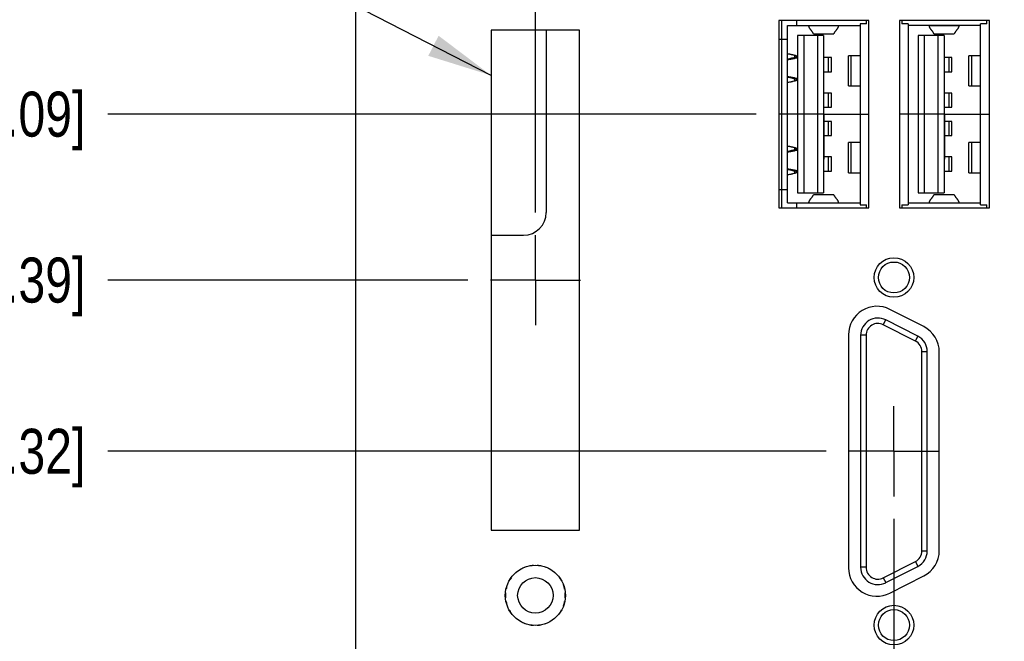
# Model space of a CAD drawing. Header units: inches. Extents: x 0.2 to 16.8, y 0.2 to 10.8.
# Tile 4 of 18: x 6.2 to 9, y 5.5 to 7.2. Entities that reach past the tile are written whole.
import ezdxf

# ---------------------------------------------------------------- set-up
doc = ezdxf.new("R2010")
doc.units = ezdxf.units.IN
doc.header["$LTSCALE"] = 0.935
doc.header["$MEASUREMENT"] = 0
doc.linetypes.add('CENTER', pattern=[0.6, 0.375, -0.075, 0.075, -0.075])
doc.layers.get('0').update_dxf_attribs({"linetype": 'CONTINUOUS'})
for name, color, linetype in [('02___PRT_ALL_AXES', 7, 'CONTINUOUS'), ('DETAIL', 7, 'CONTINUOUS'), ('DIMENSIONS', 7, 'CONTINUOUS')]:
    doc.layers.add(name, color=color, linetype=linetype)
doc.styles.get("Standard").update_dxf_attribs({"font": 'txt', "width": 0.8})
doc.dimstyles.new('DIMSTYLE_1', dxfattribs={"dimtxt": 0.125, "dimasz": 0.18, "dimexe": 0.18, "dimexo": 0.0625, "dimgap": 0.09, "dimtad": 0, "dimtih": 1, "dimtoh": 1, "dimdec": 3, "dimzin": 4, "dimdsep": 46, "dimtxsty": 'STANDARD', "dimblk": '_FILLED', "dimblk1": '_FILLED', "dimblk2": '_FILLED', "dimcen": 0.09, "dimadec": 0, "dimazin": 0, "dimtp": 0.01, "dimtm": 0.01, "dimtfac": 1, "dimtdec": 3, "dimtofl": 0, "dimtmove": 0, "dimatfit": 3, "dimldrblk": '_FILLED', "dimfxl": 1, "dimtolj": 1, "dimtzin": 4, "dimarcsym": 0})
doc.dimstyles.get("Standard").update_dxf_attribs({"dimtxt": 0.125, "dimasz": 0.18, "dimexe": 0.18, "dimexo": 0.0625, "dimgap": 0.09, "dimtad": 0, "dimtih": 1, "dimtoh": 1, "dimdec": 3, "dimzin": 4, "dimdsep": 46, "dimtxsty": 'STANDARD', "dimblk": '_FILLED', "dimblk1": '_FILLED', "dimblk2": '_FILLED', "dimcen": 0.09, "dimadec": 0, "dimazin": 0, "dimtol": 1, "dimtp": 0.01, "dimtm": 0.01, "dimtfac": 1, "dimtdec": 3, "dimtofl": 0, "dimtmove": 0, "dimatfit": 3, "dimldrblk": '_FILLED', "dimfxl": 1, "dimtolj": 1, "dimtzin": 4, "dimarcsym": 0})

# ---------------------------------------------------------------- blocks, each defined once
blk = doc.blocks.new('*D6')
at = {"layer": 'DIMENSIONS', "color": 2, "linetype": 'CONTINUOUS'}
blk.add_line((8.2712, 6.94), (6.4702, 6.94), dxfattribs=at)
at = {"layer": 'DIMENSIONS', "color": 2, "linetype": 'CONTINUOUS', "insert": (6.4077, 7.0025), "char_height": 0.125, "width": 1.325, "attachment_point": 3, "line_spacing_factor": 0.9}
blk.add_mtext('3.626{\\Ftxt.shx;\\W1.000000;\\H0.125000; }[92.09]', dxfattribs=at)
blk = doc.blocks.new('_FILLED')
at = {"color": 0, "linetype": 'BYBLOCK'}
blk.add_solid([(0, 0), (-1, 0.174), (-1, -0.174)], dxfattribs=at)
blk = doc.blocks.new('*D7')
at = {"layer": 'DIMENSIONS', "color": 2, "linetype": 'CONTINUOUS'}
blk.add_line((8.4652, 6.004), (6.4702, 6.004), dxfattribs=at)
at = {"layer": 'DIMENSIONS', "color": 2, "linetype": 'CONTINUOUS', "insert": (6.4077, 6.0665), "char_height": 0.125, "width": 1.325, "attachment_point": 3, "line_spacing_factor": 0.9}
blk.add_mtext('2.690{\\Ftxt.shx;\\W1.000000;\\H0.125000; }[68.32]', dxfattribs=at)
blk = doc.blocks.new('*D8')
at = {"layer": 'DIMENSIONS', "color": 2, "linetype": 'CONTINUOUS'}
blk.add_line((7.0952, 8.257), (6.4702, 8.257), dxfattribs=at)
at = {"layer": 'DIMENSIONS', "color": 2, "linetype": 'CONTINUOUS', "insert": (6.4077, 8.3195), "char_height": 0.125, "width": 1.425, "attachment_point": 3, "line_spacing_factor": 0.9}
blk.add_mtext('4.943{\\Ftxt.shx;\\W1.000000;\\H0.125000; }[125.54]', dxfattribs=at)
blk = doc.blocks.new('*D14')
at = {"layer": 'DIMENSIONS', "color": 2, "linetype": 'CONTINUOUS'}
blk.add_line((8.7937, 7.2625), (8.7937, 8.9445), dxfattribs=at)
at = {"layer": 'DIMENSIONS', "color": 2, "linetype": 'CONTINUOUS', "insert": (8.7312, 9.007), "char_height": 0.125, "width": 1.325, "attachment_point": 1, "rotation": 90, "line_spacing_factor": 0.9}
blk.add_mtext('1.057{\\Ftxt.shx;\\W1.000000;\\H0.125000; }[26.85]', dxfattribs=at)
blk = doc.blocks.new('*D15')
at = {"layer": 'DIMENSIONS', "color": 2, "linetype": 'CONTINUOUS'}
blk.add_line((8.4587, 7.2625), (8.4587, 8.9445), dxfattribs=at)
at = {"layer": 'DIMENSIONS', "color": 2, "linetype": 'CONTINUOUS', "insert": (8.3962, 9.007), "char_height": 0.125, "width": 1.325, "attachment_point": 1, "rotation": 90, "line_spacing_factor": 0.9}
blk.add_mtext('1.392{\\Ftxt.shx;\\W1.000000;\\H0.125000; }[35.36]', dxfattribs=at)
blk = doc.blocks.new('*D17')
at = {"layer": 'DIMENSIONS', "color": 2, "linetype": 'CONTINUOUS'}
blk.add_line((7.6577, 6.6669), (7.6577, 8.9445), dxfattribs=at)
at = {"layer": 'DIMENSIONS', "color": 2, "linetype": 'CONTINUOUS', "insert": (7.5952, 9.007), "char_height": 0.125, "width": 1.225, "attachment_point": 1, "rotation": 90, "line_spacing_factor": 0.9}
blk.add_mtext('2.193{\\Ftxt.shx;\\W1.000000;\\H0.125000; }[55.7]', dxfattribs=at)
blk = doc.blocks.new('*D18')
at = {"layer": 'DIMENSIONS', "color": 2, "linetype": 'CONTINUOUS'}
blk.add_line((7.4701, 6.4793), (6.4702, 6.4793), dxfattribs=at)
at = {"layer": 'DIMENSIONS', "color": 2, "linetype": 'CONTINUOUS', "insert": (6.4077, 6.5418), "char_height": 0.125, "width": 1.325, "attachment_point": 3, "line_spacing_factor": 0.9}
blk.add_mtext('3.165{\\Ftxt.shx;\\W1.000000;\\H0.125000; }[80.39]', dxfattribs=at)
blk = doc.blocks.new('*D19')
at = {"layer": 'DIMENSIONS', "color": 2, "linetype": 'CONTINUOUS'}
blk.add_line((8.6537, 5.8164), (8.6537, 2.5025), dxfattribs=at)
at = {"layer": 'DIMENSIONS', "color": 2, "linetype": 'CONTINUOUS', "insert": (8.5912, 2.44), "char_height": 0.125, "width": 1.225, "attachment_point": 3, "rotation": 90, "line_spacing_factor": 0.9}
blk.add_mtext('1.197{\\Ftxt.shx;\\W1.000000;\\H0.125000; }[30.4]', dxfattribs=at)

msp = doc.modelspace()

# ---------------------------------------------------------------- linework, layer by layer
at = {"color": 6, "linetype": 'CONTINUOUS'}
for p, q in [((7.1577, 8.257), (7.1577, 3.19)), ((8.3337, 7.2), (8.3337, 6.68)), ((8.5837, 7.2), (8.3337, 7.2)), ((8.3419, 7.1483), (8.3419, 7.2)), ((8.3832, 7.2), (8.3832, 7.1857)), ((8.5773, 7.191), (8.5773, 7.2)), ((8.5837, 6.68), (8.5837, 7.2)), ((8.6687, 7.2), (8.6687, 6.68)), ((8.9187, 7.2), (8.6687, 7.2)), ((8.6757, 7.2), (8.6757, 7.191)), ((8.9119, 7.191), (8.9119, 7.2)), ((8.9187, 6.68), (8.9187, 7.2)), ((7.5347, 7.173), (7.5347, 5.785)), ((7.7807, 7.173), (7.5347, 7.173)), ((7.6879, 7.173), (7.6879, 6.6671)), ((7.7807, 5.785), (7.7807, 7.173)), ((8.3584, 6.6935), (8.3584, 7.1857)), ((8.3584, 7.1857), (8.56, 7.1857)), ((8.56, 7.191), (8.56, 6.6882)), ((8.5773, 7.191), (8.56, 7.191)), ((8.693, 7.191), (8.6757, 7.191)), ((8.693, 7.191), (8.693, 6.6882)), ((8.8946, 7.1857), (8.693, 7.1857)), ((8.8946, 6.6882), (8.8946, 7.191)), ((8.9119, 7.191), (8.8946, 7.191)), ((8.3337, 7.1483), (8.3584, 7.1483)), ((8.3426, 6.7309), (8.3426, 7.1483)), ((8.3859, 7.1581), (8.3859, 6.7211)), ((8.4584, 7.1581), (8.3859, 7.1581)), ((8.4033, 7.1581), (8.4033, 6.7211)), ((8.4303, 7.1632), (8.4865, 7.1632)), ((8.4306, 7.1629), (8.4861, 7.1629)), ((8.4411, 7.1581), (8.4411, 6.7211)), ((8.4584, 7.1581), (8.4584, 6.7211)), ((8.7206, 7.1581), (8.7206, 6.7211)), ((8.793, 7.1581), (8.7206, 7.1581)), ((8.7379, 7.1581), (8.7379, 6.7211)), ((8.7649, 7.1632), (8.8211, 7.1632)), ((8.7653, 7.1629), (8.8208, 7.1629)), ((8.7757, 7.1581), (8.7757, 6.7211)), ((8.793, 7.1581), (8.793, 6.7211)), ((8.3781, 7.0978), (8.3781, 7.1037)), ((8.384, 7.1004), (8.384, 7.0986)), ((8.48, 7.0971), (8.4584, 7.0971)), ((8.4723, 7.0577), (8.4723, 7.0971)), ((8.48, 7.0577), (8.48, 7.0971)), ((8.5273, 7.0183), (8.5273, 7.1018)), ((8.56, 7.1018), (8.5273, 7.1018)), ((8.5341, 7.1018), (8.5341, 7.0183)), ((8.8147, 7.0971), (8.793, 7.0971)), ((8.807, 7.0577), (8.807, 7.0971)), ((8.8147, 7.0577), (8.8147, 7.0971)), ((8.8619, 7.0183), (8.8619, 7.1018)), ((8.8946, 7.1018), (8.8619, 7.1018)), ((8.8687, 7.1018), (8.8687, 7.0183)), ((8.4584, 7.0577), (8.48, 7.0577)), ((8.793, 7.0577), (8.8147, 7.0577)), ((8.3781, 7.0316), (8.3781, 7.0375)), ((8.3813, 7.0396), (8.3813, 7.0367)), ((8.384, 7.039), (8.384, 7.0349)), ((8.5273, 7.0183), (8.56, 7.0183)), ((8.8619, 7.0183), (8.8946, 7.0183)), ((8.48, 6.9986), (8.4584, 6.9986)), ((8.4723, 6.9593), (8.4723, 6.9986)), ((8.48, 6.9593), (8.48, 6.9986)), ((8.8147, 6.9986), (8.793, 6.9986)), ((8.807, 6.9593), (8.807, 6.9986)), ((8.8147, 6.9593), (8.8147, 6.9986)), ((8.4584, 6.9593), (8.48, 6.9593)), ((8.793, 6.9593), (8.8147, 6.9593)), ((8.48, 6.9199), (8.4584, 6.9199)), ((8.4723, 6.8805), (8.4723, 6.9199)), ((8.48, 6.8805), (8.48, 6.9199)), ((8.8147, 6.9199), (8.793, 6.9199)), ((8.807, 6.8805), (8.807, 6.9199)), ((8.8147, 6.8805), (8.8147, 6.9199)), ((8.4584, 6.8805), (8.48, 6.8805)), ((8.793, 6.8805), (8.8147, 6.8805)), ((8.3781, 6.8415), (8.3781, 6.8474)), ((8.3813, 6.8423), (8.3813, 6.8394)), ((8.384, 6.8441), (8.384, 6.84)), ((8.5273, 6.7774), (8.5273, 6.8609)), ((8.56, 6.8609), (8.5273, 6.8609)), ((8.5341, 6.8609), (8.5341, 6.7774)), ((8.8619, 6.7774), (8.8619, 6.8609)), ((8.8946, 6.8609), (8.8619, 6.8609)), ((8.8687, 6.8609), (8.8687, 6.7774)), ((8.48, 6.8215), (8.4584, 6.8215)), ((8.4723, 6.7821), (8.4723, 6.8215)), ((8.48, 6.7821), (8.48, 6.8215)), ((8.8147, 6.8215), (8.793, 6.8215)), ((8.807, 6.7821), (8.807, 6.8215)), ((8.8147, 6.7821), (8.8147, 6.8215)), ((8.3781, 6.7753), (8.3781, 6.7812)), ((8.384, 6.7804), (8.384, 6.7786)), ((8.4584, 6.7821), (8.48, 6.7821)), ((8.5273, 6.7774), (8.56, 6.7774)), ((8.793, 6.7821), (8.8147, 6.7821)), ((8.8619, 6.7774), (8.8946, 6.7774)), ((8.3337, 6.7309), (8.3584, 6.7309)), ((8.3419, 6.68), (8.3419, 6.7309)), ((8.3859, 6.7211), (8.4584, 6.7211)), ((8.4865, 6.7159), (8.4303, 6.7159)), ((8.4861, 6.7163), (8.4306, 6.7163)), ((8.7206, 6.7211), (8.793, 6.7211)), ((8.8211, 6.7159), (8.7649, 6.7159)), ((8.8208, 6.7163), (8.7653, 6.7163)), ((8.3337, 6.68), (8.5837, 6.68)), ((8.3584, 6.6935), (8.56, 6.6935)), ((8.3832, 6.6935), (8.3832, 6.68)), ((8.56, 6.6882), (8.5773, 6.6882)), ((8.5773, 6.68), (8.5773, 6.6882)), ((8.6687, 6.68), (8.9187, 6.68)), ((8.6757, 6.6882), (8.6757, 6.68)), ((8.6757, 6.6882), (8.693, 6.6882)), ((8.693, 6.6935), (8.8946, 6.6935)), ((8.8946, 6.6882), (8.9119, 6.6882)), ((8.9119, 6.68), (8.9119, 6.6882)), ((7.5347, 6.6041), (7.6249, 6.6041)), ((8.7366, 6.35), (8.6426, 6.3979)), ((8.6242, 6.3554), (8.631, 6.3688)), ((8.7132, 6.3101), (8.6242, 6.3554)), ((8.72, 6.3235), (8.631, 6.3688)), ((8.5277, 6.3275), (8.5277, 5.6805)), ((8.5612, 6.326), (8.5612, 5.682)), ((8.5762, 6.326), (8.5612, 6.326)), ((8.5762, 6.326), (8.5762, 5.682)), ((8.7132, 6.3101), (8.72, 6.3235)), ((8.7312, 5.7274), (8.7312, 6.2807)), ((8.7312, 6.2807), (8.7462, 6.2807)), ((8.7462, 5.7274), (8.7462, 6.2807)), ((8.7797, 5.7284), (8.7797, 6.2796)), ((7.5347, 5.785), (7.7807, 5.785)), ((8.7312, 5.7274), (8.7462, 5.7274)), ((8.6242, 5.6526), (8.7132, 5.698)), ((8.7132, 5.698), (8.72, 5.6846)), ((8.5762, 5.682), (8.5612, 5.682)), ((8.631, 5.6393), (8.72, 5.6846)), ((8.6242, 5.6526), (8.631, 5.6393)), ((8.6426, 5.6101), (8.7366, 5.658))]:
    msp.add_line(p, q, dxfattribs=at)
at = {"color": 7, "linetype": 'CONTINUOUS'}
for p, q in [((8.4993, 7.1855), (8.4175, 7.1855)), ((8.4259, 7.1857), (8.426, 7.1855)), ((8.4908, 7.1855), (8.4909, 7.1857)), ((8.8339, 7.1855), (8.7521, 7.1855)), ((8.7605, 7.1857), (8.7606, 7.1855)), ((8.8254, 7.1855), (8.8255, 7.1857)), ((8.4306, 7.1629), (8.4303, 7.1632)), ((8.4861, 7.1629), (8.4865, 7.1632)), ((8.7653, 7.1629), (8.7649, 7.1632)), ((8.8208, 7.1629), (8.8211, 7.1632)), ((8.3813, 7.0986), (8.3859, 7.0986)), ((8.3859, 6.7804), (8.3813, 6.7804)), ((8.4306, 6.7163), (8.4303, 6.7159)), ((8.4861, 6.7163), (8.4865, 6.7159)), ((8.7653, 6.7163), (8.7649, 6.7159)), ((8.8208, 6.7163), (8.8211, 6.7159)), ((8.4175, 6.6937), (8.4993, 6.6937)), ((8.426, 6.6937), (8.4259, 6.6935)), ((8.4909, 6.6935), (8.4908, 6.6937)), ((8.7521, 6.6937), (8.8339, 6.6937)), ((8.7606, 6.6937), (8.7605, 6.6935)), ((8.8255, 6.6935), (8.8254, 6.6937))]:
    msp.add_line(p, q, dxfattribs=at)
at = {"color": 6, "linetype": 'CONTINUOUS'}
for centre, radius in [((8.6537, 6.4865), 0.055), ((8.6537, 6.4865), 0.043), ((7.6577, 5.604), 0.0835), ((7.6577, 5.604), 0.0492), ((8.6537, 5.5215), 0.055), ((8.6537, 5.5215), 0.043)]:
    msp.add_circle(centre, radius, dxfattribs=at)
for centre, radius, start, end in [((8.3015, 7.4058), 0.3174, 280.3172, 284.5607), ((8.3015, 6.4732), 0.3174, 75.4393, 79.6828), ((7.6249, 6.6671), 0.063, 270, 360), ((8.6067, 6.3275), 0.079, 63, 180), ((8.6092, 6.326), 0.048, 63, 180), ((8.6092, 6.326), 0.033, 63.0001, 180), ((8.7007, 6.2796), 0.079, 0, 63), ((8.6982, 6.2807), 0.048, 0, 63), ((8.6982, 6.2807), 0.033, 0, 63), ((8.6982, 5.7274), 0.033, 297, 360), ((8.6982, 5.7274), 0.048, 297, 360), ((8.7007, 5.7284), 0.079, 297, 360), ((8.6067, 5.6805), 0.079, 180, 297), ((8.6092, 5.682), 0.048, 180, 297), ((8.6092, 5.682), 0.033, 180.0001, 297)]:
    msp.add_arc(centre, radius, start, end, dxfattribs=at)
at = {"color": 7, "linetype": 'CONTINUOUS'}
for centre, radius, start, end in [((8.3015, 6.7295), 0.3174, 75.4393, 79.6828), ((8.3015, 7.1495), 0.3174, 280.3172, 284.5607), ((7.6577, 5.604), 0.0831, 127.4531, 134.0362), ((7.6577, 5.604), 0.0831, 110.4957, 116.9764), ((7.6577, 5.604), 0.0831, 93.717, 102.6514), ((7.6577, 5.604), 0.0831, 77.3486, 86.283), ((7.6577, 5.604), 0.0831, 63.0236, 69.5043), ((7.6577, 5.604), 0.0831, 45.9638, 52.5469), ((7.6577, 5.604), 0.0831, 144.4884, 151.0388), ((7.6577, 5.604), 0.0831, 28.9612, 35.5116), ((7.6577, 5.604), 0.0831, 175.4329, 184.5671), ((7.6577, 5.604), 0.0831, 159.6686, 167.9313), ((7.6577, 5.604), 0.0831, 12.0687, 20.3314), ((7.6577, 5.604), 0.0831, 355.4329, 4.5671), ((7.6577, 5.604), 0.0831, 192.0687, 200.3314), ((7.6577, 5.604), 0.0831, 339.6686, 347.9313), ((7.6577, 5.604), 0.0831, 208.9612, 215.5116), ((7.6577, 5.604), 0.0831, 324.4884, 331.0388), ((7.6577, 5.604), 0.0831, 225.9638, 232.5469), ((7.6577, 5.604), 0.0831, 243.0236, 249.5043), ((7.6577, 5.604), 0.0831, 290.4957, 296.9764), ((7.6577, 5.604), 0.0831, 307.4531, 314.0362), ((7.6577, 5.604), 0.0831, 257.3486, 266.283), ((7.6577, 5.604), 0.0831, 273.717, 282.6514)]:
    msp.add_arc(centre, radius, start, end, dxfattribs=at)
for points, knots in [([(8.4303, 7.1632), (8.4302, 7.1635), (8.4299, 7.1639), (8.4296, 7.1646), (8.4292, 7.1653), (8.4287, 7.166), (8.4283, 7.1667), (8.4276, 7.1677), (8.4268, 7.1688), (8.4258, 7.1702), (8.4247, 7.1716), (8.4236, 7.173), (8.4228, 7.1741), (8.4221, 7.1751), (8.4216, 7.1757), (8.4211, 7.1764), (8.4206, 7.1771), (8.4202, 7.1778), (8.4198, 7.1785), (8.4194, 7.1792), (8.419, 7.1799), (8.4187, 7.1806), (8.4184, 7.1813), (8.4181, 7.182), (8.4179, 7.1827), (8.4177, 7.1834), (8.4176, 7.1841), (8.4175, 7.1848), (8.4175, 7.1853), (8.4175, 7.1855)], [0, 0, 0, 0, 0.029893, 0.060325, 0.09128, 0.122729, 0.154638, 0.186963, 0.252663, 0.319403, 0.386705, 0.454077, 0.521035, 0.554213, 0.587114, 0.619678, 0.65185, 0.683581, 0.714828, 0.745557, 0.775748, 0.805394, 0.834499, 0.863081, 0.891176, 0.918831, 0.946119, 0.973134, 1, 1, 1, 1]), ([(8.4993, 7.1855), (8.4993, 7.1853), (8.4993, 7.1848), (8.4992, 7.1841), (8.4991, 7.1834), (8.4989, 7.1827), (8.4987, 7.182), (8.4984, 7.1813), (8.4981, 7.1806), (8.4978, 7.1799), (8.4974, 7.1792), (8.497, 7.1785), (8.4966, 7.1778), (8.4962, 7.1771), (8.4957, 7.1764), (8.4952, 7.1757), (8.4947, 7.1751), (8.494, 7.1741), (8.4931, 7.173), (8.4921, 7.1716), (8.491, 7.1702), (8.49, 7.1688), (8.4891, 7.1677), (8.4885, 7.1667), (8.488, 7.166), (8.4876, 7.1653), (8.4872, 7.1646), (8.4868, 7.1639), (8.4866, 7.1635), (8.4865, 7.1632)], [0, 0, 0, 0, 0.026866, 0.053881, 0.081169, 0.108824, 0.136919, 0.165502, 0.194606, 0.224252, 0.254443, 0.285172, 0.316418, 0.348148, 0.380321, 0.412885, 0.445786, 0.478966, 0.545926, 0.613299, 0.6806, 0.747338, 0.813037, 0.845362, 0.87727, 0.90872, 0.939675, 0.970107, 1, 1, 1, 1]), ([(8.7649, 7.1632), (8.7648, 7.1635), (8.7646, 7.1639), (8.7642, 7.1646), (8.7638, 7.1653), (8.7634, 7.166), (8.7629, 7.1667), (8.7623, 7.1677), (8.7615, 7.1688), (8.7604, 7.1702), (8.7594, 7.1716), (8.7583, 7.173), (8.7574, 7.1741), (8.7567, 7.1751), (8.7562, 7.1757), (8.7557, 7.1764), (8.7553, 7.1771), (8.7548, 7.1778), (8.7544, 7.1785), (8.754, 7.1792), (8.7537, 7.1799), (8.7533, 7.1806), (8.753, 7.1813), (8.7528, 7.182), (8.7526, 7.1827), (8.7524, 7.1834), (8.7522, 7.1841), (8.7522, 7.1848), (8.7521, 7.1853), (8.7521, 7.1855)], [0, 0, 0, 0, 0.029893, 0.060325, 0.09128, 0.122729, 0.154638, 0.186963, 0.252663, 0.319403, 0.386705, 0.454077, 0.521035, 0.554213, 0.587114, 0.619678, 0.65185, 0.683581, 0.714828, 0.745557, 0.775748, 0.805394, 0.834499, 0.863081, 0.891176, 0.918831, 0.946119, 0.973134, 1, 1, 1, 1]), ([(8.8339, 7.1855), (8.8339, 7.1853), (8.8339, 7.1848), (8.8338, 7.1841), (8.8337, 7.1834), (8.8335, 7.1827), (8.8333, 7.182), (8.833, 7.1813), (8.8327, 7.1806), (8.8324, 7.1799), (8.8321, 7.1792), (8.8317, 7.1785), (8.8312, 7.1778), (8.8308, 7.1771), (8.8303, 7.1764), (8.8298, 7.1757), (8.8293, 7.1751), (8.8287, 7.1741), (8.8278, 7.173), (8.8267, 7.1716), (8.8257, 7.1702), (8.8246, 7.1688), (8.8238, 7.1677), (8.8231, 7.1667), (8.8227, 7.166), (8.8223, 7.1653), (8.8219, 7.1646), (8.8215, 7.1639), (8.8212, 7.1635), (8.8211, 7.1632)], [0, 0, 0, 0, 0.026866, 0.053881, 0.081169, 0.108824, 0.136919, 0.165502, 0.194606, 0.224252, 0.254443, 0.285172, 0.316418, 0.348148, 0.380321, 0.412885, 0.445786, 0.478966, 0.545926, 0.613299, 0.6806, 0.747338, 0.813037, 0.845362, 0.87727, 0.90872, 0.939675, 0.970107, 1, 1, 1, 1]), ([(8.3584, 7.1077), (8.3601, 7.1075), (8.3625, 7.1071), (8.3658, 7.1065), (8.3683, 7.106), (8.3707, 7.1054), (8.374, 7.1047), (8.3764, 7.1041), (8.3781, 7.1037)], [0, 0, 0, 0, 0.249456, 0.374371, 0.49938, 0.624473, 0.749624, 1, 1, 1, 1]), ([(8.3781, 7.1037), (8.3783, 7.1036), (8.3787, 7.1035), (8.3794, 7.1033), (8.38, 7.1032), (8.3805, 7.103), (8.3811, 7.1028), (8.3815, 7.1026), (8.382, 7.1024), (8.3824, 7.1022), (8.3828, 7.1019), (8.3831, 7.1017), (8.3834, 7.1015), (8.3836, 7.1013), (8.3837, 7.1011), (8.3838, 7.101), (8.3839, 7.1009), (8.3839, 7.1007), (8.384, 7.1006), (8.384, 7.1005), (8.384, 7.1005), (8.384, 7.1004)], [0, 0, 0, 0, 0.096837, 0.190061, 0.279312, 0.364238, 0.444494, 0.519768, 0.589899, 0.654808, 0.714447, 0.768816, 0.817985, 0.862157, 0.901708, 0.919936, 0.937249, 0.953762, 0.969615, 0.984968, 1, 1, 1, 1]), ([(8.384, 7.1004), (8.384, 7.1004), (8.384, 7.1003), (8.3839, 7.1002), (8.3839, 7.1), (8.3838, 7.0999), (8.3838, 7.0998), (8.3837, 7.0997), (8.3836, 7.0996), (8.3835, 7.0995), (8.3833, 7.0994), (8.3831, 7.0993), (8.3829, 7.0992), (8.3827, 7.0991), (8.3825, 7.099), (8.3822, 7.0989), (8.3819, 7.0988), (8.3817, 7.0987), (8.3815, 7.0986), (8.3813, 7.0986)], [0, 0, 0, 0, 0.03978, 0.080027, 0.121603, 0.165288, 0.188147, 0.211776, 0.26159, 0.315202, 0.37298, 0.435191, 0.501972, 0.573386, 0.649459, 0.73019, 0.815554, 0.905508, 1, 1, 1, 1]), ([(8.3859, 7.0386), (8.3837, 7.0391), (8.3802, 7.0399), (8.3756, 7.0409), (8.3722, 7.0415), (8.3688, 7.0421), (8.3642, 7.0429), (8.3607, 7.0434), (8.3584, 7.0438)], [0, 0, 0, 0, 0.250971, 0.376196, 0.501254, 0.626153, 0.750905, 1, 1, 1, 1]), ([(8.3781, 7.0316), (8.3764, 7.0313), (8.374, 7.0307), (8.3707, 7.0299), (8.3683, 7.0294), (8.3658, 7.0288), (8.3625, 7.0282), (8.3601, 7.0278), (8.3584, 7.0276)], [0, 0, 0, 0, 0.250376, 0.375527, 0.50062, 0.625629, 0.750544, 1, 1, 1, 1]), ([(8.384, 7.0349), (8.384, 7.0349), (8.384, 7.0348), (8.384, 7.0347), (8.3839, 7.0346), (8.3839, 7.0345), (8.3838, 7.0344), (8.3837, 7.0342), (8.3836, 7.034), (8.3834, 7.0338), (8.3831, 7.0336), (8.3828, 7.0334), (8.3824, 7.0332), (8.382, 7.033), (8.3815, 7.0328), (8.3811, 7.0326), (8.3805, 7.0324), (8.38, 7.0322), (8.3794, 7.032), (8.3787, 7.0318), (8.3783, 7.0317), (8.3781, 7.0316)], [0, 0, 0, 0, 0.015031, 0.030382, 0.046232, 0.062743, 0.080053, 0.098277, 0.137821, 0.181986, 0.231151, 0.285515, 0.345149, 0.410056, 0.480191, 0.555479, 0.635747, 0.720682, 0.809938, 0.903164, 1, 1, 1, 1]), ([(8.3813, 7.0367), (8.3815, 7.0367), (8.3817, 7.0367), (8.3819, 7.0366), (8.3822, 7.0365), (8.3825, 7.0364), (8.3827, 7.0363), (8.3829, 7.0362), (8.3831, 7.036), (8.3833, 7.0359), (8.3835, 7.0358), (8.3836, 7.0357), (8.3837, 7.0356), (8.3838, 7.0355), (8.3838, 7.0354), (8.3839, 7.0353), (8.3839, 7.0352), (8.384, 7.035), (8.384, 7.0349), (8.384, 7.0349)], [0, 0, 0, 0, 0.094497, 0.184456, 0.269823, 0.350556, 0.42663, 0.498042, 0.564817, 0.627021, 0.684792, 0.738402, 0.788216, 0.811846, 0.834707, 0.878395, 0.919972, 0.96022, 1, 1, 1, 1]), ([(8.3584, 6.8514), (8.3601, 6.8512), (8.3625, 6.8508), (8.3658, 6.8502), (8.3683, 6.8497), (8.3707, 6.8491), (8.374, 6.8484), (8.3764, 6.8478), (8.3781, 6.8474)], [0, 0, 0, 0, 0.249456, 0.374371, 0.49938, 0.624473, 0.749624, 1, 1, 1, 1]), ([(8.3584, 6.8353), (8.3607, 6.8356), (8.3642, 6.8361), (8.3688, 6.8369), (8.3722, 6.8375), (8.3756, 6.8382), (8.3802, 6.8391), (8.3837, 6.8399), (8.3859, 6.8404)], [0, 0, 0, 0, 0.249095, 0.373847, 0.498746, 0.623804, 0.749029, 1, 1, 1, 1]), ([(8.3781, 6.8474), (8.3783, 6.8473), (8.3787, 6.8472), (8.3794, 6.847), (8.38, 6.8469), (8.3805, 6.8467), (8.3811, 6.8465), (8.3815, 6.8463), (8.382, 6.8461), (8.3824, 6.8459), (8.3828, 6.8456), (8.3831, 6.8454), (8.3834, 6.8452), (8.3836, 6.845), (8.3837, 6.8448), (8.3838, 6.8447), (8.3839, 6.8446), (8.3839, 6.8444), (8.384, 6.8443), (8.384, 6.8442), (8.384, 6.8442), (8.384, 6.8441)], [0, 0, 0, 0, 0.096837, 0.190061, 0.279312, 0.364238, 0.444494, 0.519768, 0.589899, 0.654808, 0.714447, 0.768816, 0.817985, 0.862157, 0.901708, 0.919936, 0.937249, 0.953762, 0.969615, 0.984968, 1, 1, 1, 1]), ([(8.384, 6.8441), (8.384, 6.8441), (8.384, 6.844), (8.3839, 6.8439), (8.3839, 6.8437), (8.3838, 6.8436), (8.3838, 6.8435), (8.3837, 6.8434), (8.3836, 6.8433), (8.3835, 6.8432), (8.3833, 6.8431), (8.3831, 6.843), (8.3829, 6.8429), (8.3827, 6.8428), (8.3825, 6.8427), (8.3822, 6.8426), (8.3819, 6.8425), (8.3817, 6.8424), (8.3815, 6.8423), (8.3813, 6.8423)], [0, 0, 0, 0, 0.03978, 0.080027, 0.121603, 0.165288, 0.188147, 0.211776, 0.26159, 0.315202, 0.37298, 0.435191, 0.501972, 0.573386, 0.649459, 0.73019, 0.815554, 0.905508, 1, 1, 1, 1]), ([(8.3781, 6.7753), (8.3764, 6.775), (8.374, 6.7744), (8.3707, 6.7736), (8.3683, 6.7731), (8.3658, 6.7725), (8.3625, 6.7719), (8.3601, 6.7715), (8.3584, 6.7713)], [0, 0, 0, 0, 0.250376, 0.375527, 0.50062, 0.625629, 0.750544, 1, 1, 1, 1]), ([(8.384, 6.7786), (8.384, 6.7786), (8.384, 6.7785), (8.384, 6.7784), (8.3839, 6.7783), (8.3839, 6.7782), (8.3838, 6.7781), (8.3837, 6.7779), (8.3836, 6.7777), (8.3834, 6.7775), (8.3831, 6.7773), (8.3828, 6.7771), (8.3824, 6.7769), (8.382, 6.7767), (8.3815, 6.7765), (8.3811, 6.7763), (8.3805, 6.7761), (8.38, 6.7759), (8.3794, 6.7757), (8.3787, 6.7755), (8.3783, 6.7754), (8.3781, 6.7753)], [0, 0, 0, 0, 0.015031, 0.030382, 0.046232, 0.062743, 0.080053, 0.098277, 0.137821, 0.181986, 0.231151, 0.285515, 0.345149, 0.410056, 0.480191, 0.555479, 0.635747, 0.720682, 0.809938, 0.903164, 1, 1, 1, 1]), ([(8.3813, 6.7804), (8.3815, 6.7804), (8.3817, 6.7804), (8.3819, 6.7803), (8.3822, 6.7802), (8.3825, 6.7801), (8.3827, 6.78), (8.3829, 6.7799), (8.3831, 6.7797), (8.3833, 6.7796), (8.3835, 6.7795), (8.3836, 6.7794), (8.3837, 6.7793), (8.3838, 6.7792), (8.3838, 6.7791), (8.3839, 6.779), (8.3839, 6.7789), (8.384, 6.7787), (8.384, 6.7786), (8.384, 6.7786)], [0, 0, 0, 0, 0.094497, 0.184456, 0.269823, 0.350556, 0.42663, 0.498042, 0.564817, 0.627021, 0.684792, 0.738402, 0.788216, 0.811846, 0.834707, 0.878395, 0.919972, 0.96022, 1, 1, 1, 1]), ([(8.4175, 6.6937), (8.4175, 6.6939), (8.4175, 6.6944), (8.4176, 6.6951), (8.4177, 6.6958), (8.4179, 6.6965), (8.4181, 6.6972), (8.4184, 6.6979), (8.4187, 6.6986), (8.419, 6.6993), (8.4194, 6.7), (8.4198, 6.7007), (8.4202, 6.7014), (8.4206, 6.702), (8.4211, 6.7027), (8.4216, 6.7034), (8.4221, 6.7041), (8.4228, 6.7051), (8.4236, 6.7062), (8.4247, 6.7076), (8.4258, 6.709), (8.4268, 6.7104), (8.4276, 6.7115), (8.4283, 6.7125), (8.4287, 6.7132), (8.4292, 6.7138), (8.4296, 6.7145), (8.4299, 6.7152), (8.4302, 6.7157), (8.4303, 6.7159)], [0, 0, 0, 0, 0.026866, 0.053881, 0.081169, 0.108824, 0.136919, 0.165502, 0.194606, 0.224252, 0.254443, 0.285172, 0.316418, 0.348148, 0.380321, 0.412885, 0.445786, 0.478966, 0.545926, 0.613299, 0.6806, 0.747338, 0.813037, 0.845362, 0.87727, 0.90872, 0.939675, 0.970107, 1, 1, 1, 1]), ([(8.4865, 6.7159), (8.4866, 6.7157), (8.4868, 6.7152), (8.4872, 6.7145), (8.4876, 6.7138), (8.488, 6.7132), (8.4885, 6.7125), (8.4891, 6.7115), (8.49, 6.7104), (8.491, 6.709), (8.4921, 6.7076), (8.4931, 6.7062), (8.494, 6.7051), (8.4947, 6.7041), (8.4952, 6.7034), (8.4957, 6.7027), (8.4962, 6.702), (8.4966, 6.7014), (8.497, 6.7007), (8.4974, 6.7), (8.4978, 6.6993), (8.4981, 6.6986), (8.4984, 6.6979), (8.4987, 6.6972), (8.4989, 6.6965), (8.4991, 6.6958), (8.4992, 6.6951), (8.4993, 6.6944), (8.4993, 6.6939), (8.4993, 6.6937)], [0, 0, 0, 0, 0.029893, 0.060325, 0.09128, 0.122729, 0.154638, 0.186963, 0.252663, 0.319403, 0.386705, 0.454077, 0.521035, 0.554213, 0.587114, 0.619678, 0.65185, 0.683581, 0.714828, 0.745557, 0.775748, 0.805394, 0.834499, 0.863081, 0.891176, 0.918831, 0.946119, 0.973134, 1, 1, 1, 1]), ([(8.7521, 6.6937), (8.7521, 6.6939), (8.7522, 6.6944), (8.7522, 6.6951), (8.7524, 6.6958), (8.7526, 6.6965), (8.7528, 6.6972), (8.753, 6.6979), (8.7533, 6.6986), (8.7537, 6.6993), (8.754, 6.7), (8.7544, 6.7007), (8.7548, 6.7014), (8.7553, 6.702), (8.7557, 6.7027), (8.7562, 6.7034), (8.7567, 6.7041), (8.7574, 6.7051), (8.7583, 6.7062), (8.7594, 6.7076), (8.7604, 6.709), (8.7615, 6.7104), (8.7623, 6.7115), (8.7629, 6.7125), (8.7634, 6.7132), (8.7638, 6.7138), (8.7642, 6.7145), (8.7646, 6.7152), (8.7648, 6.7157), (8.7649, 6.7159)], [0, 0, 0, 0, 0.026866, 0.053881, 0.081169, 0.108824, 0.136919, 0.165502, 0.194606, 0.224252, 0.254443, 0.285172, 0.316418, 0.348148, 0.380321, 0.412885, 0.445786, 0.478966, 0.545926, 0.613299, 0.6806, 0.747338, 0.813037, 0.845362, 0.87727, 0.90872, 0.939675, 0.970107, 1, 1, 1, 1]), ([(8.8211, 6.7159), (8.8212, 6.7157), (8.8215, 6.7152), (8.8219, 6.7145), (8.8223, 6.7138), (8.8227, 6.7132), (8.8231, 6.7125), (8.8238, 6.7115), (8.8246, 6.7104), (8.8257, 6.709), (8.8267, 6.7076), (8.8278, 6.7062), (8.8287, 6.7051), (8.8293, 6.7041), (8.8298, 6.7034), (8.8303, 6.7027), (8.8308, 6.702), (8.8312, 6.7014), (8.8317, 6.7007), (8.8321, 6.7), (8.8324, 6.6993), (8.8327, 6.6986), (8.833, 6.6979), (8.8333, 6.6972), (8.8335, 6.6965), (8.8337, 6.6958), (8.8338, 6.6951), (8.8339, 6.6944), (8.8339, 6.6939), (8.8339, 6.6937)], [0, 0, 0, 0, 0.029893, 0.060325, 0.09128, 0.122729, 0.154638, 0.186963, 0.252663, 0.319403, 0.386705, 0.454077, 0.521035, 0.554213, 0.587114, 0.619678, 0.65185, 0.683581, 0.714828, 0.745557, 0.775748, 0.805394, 0.834499, 0.863081, 0.891176, 0.918831, 0.946119, 0.973134, 1, 1, 1, 1])]:
    msp.add_open_spline(points, degree=3, knots=knots, dxfattribs=at)
at = {"color": 6, "linetype": 'CONTINUOUS'}
for points, knots in [([(8.3584, 7.0916), (8.3607, 7.0919), (8.3642, 7.0924), (8.3688, 7.0932), (8.3722, 7.0938), (8.3756, 7.0945), (8.3802, 7.0954), (8.3837, 7.0962), (8.3859, 7.0967)], [0, 0, 0, 0, 0.249095, 0.373847, 0.498746, 0.623804, 0.749029, 1, 1, 1, 1]), ([(8.3859, 6.7823), (8.3837, 6.7828), (8.3802, 6.7836), (8.3756, 6.7846), (8.3722, 6.7852), (8.3688, 6.7858), (8.3642, 6.7866), (8.3607, 6.7872), (8.3584, 6.7875)], [0, 0, 0, 0, 0.250971, 0.376196, 0.501254, 0.626153, 0.750905, 1, 1, 1, 1])]:
    msp.add_open_spline(points, degree=3, knots=knots, dxfattribs=at)
at = {"layer": '02___PRT_ALL_AXES', "color": 7, "linetype": 'CENTER'}
for p, q in [((8.4587, 6.94), (8.4587, 7.0651)), ((8.7937, 6.94), (8.7937, 7.0651)), ((8.4587, 6.94), (8.3336, 6.94)), ((8.4587, 6.94), (8.4587, 6.8149)), ((8.4587, 6.94), (8.5838, 6.94)), ((8.7937, 6.94), (8.6686, 6.94)), ((8.7937, 6.94), (8.7937, 6.8149)), ((8.7937, 6.94), (8.9188, 6.94)), ((7.6577, 6.4793), (7.6577, 6.6044)), ((7.6577, 6.4793), (7.5326, 6.4793)), ((7.6577, 6.4793), (7.6577, 6.3542)), ((7.6577, 6.4793), (7.7828, 6.4793)), ((8.6537, 6.004), (8.6537, 6.1291)), ((8.6537, 6.004), (8.5286, 6.004)), ((8.6537, 6.004), (8.6537, 5.8789)), ((8.6537, 6.004), (8.7788, 6.004))]:
    msp.add_line(p, q, dxfattribs=at)

# ---------------------------------------------------------------- dimensions: what is measured, and where the dimension line sits
at = {"layer": 'DIMENSIONS', "color": 2, "linetype": 'CONTINUOUS'}
for feature_location, offset, dtype, origin, picture, middle in [((8.4587, 7.2625), (0, 1.682), 1, (9.8507, 7.2), '*D15', (8.4587, 9.6695)), ((8.7937, 7.2625), (0, 1.682), 1, (9.8507, 7.2), '*D14', (8.7937, 9.6695)), ((7.6577, 6.6669), (0, 2.2776), 1, (9.8507, 6.6044), '*D17', (7.6577, 9.6195)), ((7.0952, 8.257), (-0.625, 0), 0, (7.1577, 3.3143), '*D8', (5.3952, 8.257)), ((8.2712, 6.94), (-1.801, 0), 0, (8.3337, 3.3143), '*D6', (5.4452, 6.94)), ((7.4701, 6.4793), (-0.9999, 0), 0, (7.5326, 3.3143), '*D18', (5.4452, 6.4793)), ((8.4652, 6.004), (-1.995, 0), 0, (8.5277, 3.3143), '*D7', (5.4452, 6.004)), ((8.6537, 5.8164), (0, -3.3139), 1, (9.8507, 5.8789), '*D19', (8.7881, 1.5593))]:
    dim = msp.add_ordinate_dim(feature_location=feature_location, offset=offset, dtype=dtype, origin=origin, dimstyle='DIMSTYLE_1', dxfattribs=at)
    dim.commit()
    dim.dimension.update_dxf_attribs({"geometry": picture, "text_midpoint": middle})

# ---------------------------------------------------------------- leaders
at = {"layer": 'DETAIL', "color": 2, "linetype": 'CONTINUOUS'}
msp.add_leader([(7.5347, 7.0475), (6.4077, 7.6264), (6.2277, 7.6264)], dimstyle='STANDARD', override={"dimtad": 0}, dxfattribs=at)

doc.saveas('drawing.dxf')
